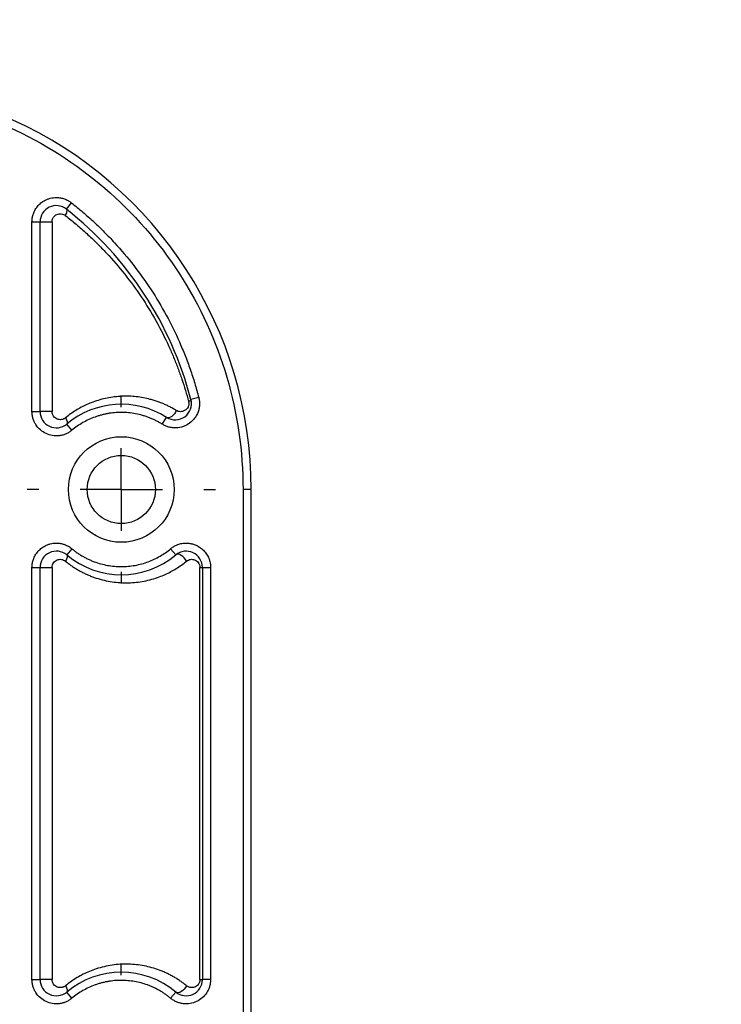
# Model space of a CAD drawing. Header units: millimetres. Extents: x 13 to 546, y 13 to 419.
# Tile 8 of 16: x 373 to 417, y 206 to 267. Entities that reach past the tile are written whole.
import ezdxf

# ---------------------------------------------------------------- set-up
doc = ezdxf.new("R2010")
doc.units = ezdxf.units.MM
doc.header["$LTSCALE"] = 2
doc.linetypes.add('CENTERX2', pattern=[20.32, 12.7, -2.54, 2.54, -2.54])
doc.layers.add('CENTER', color=40, linetype='CENTERX2')
doc.layers.add('DIMENSIONS', color=140, linetype='Continuous', lineweight=25)
doc.styles.add('SLDTEXTSTYLE0', font='TXT', dxfattribs={"width": 0.7})
doc.dimstyles.new('SLDDIMSTYLE4', dxfattribs={"dimtxt": 4.316016, "dimasz": 6.604, "dimexe": 0, "dimexo": 0.0625, "dimgap": 1.079004, "dimtad": 0, "dimtih": 1, "dimtoh": 1, "dimrnd": 1e-09, "dimzin": 12, "dimdsep": 46, "dimtxsty": 'SLDTEXTSTYLE0', "dimsah": 1, "dimcen": 0, "dimadec": 0, "dimazin": 3, "dimtfac": 1, "dimtofl": 0, "dimtmove": 0, "dimatfit": 3, "dimfxl": 0, "dimfrac": 2, "dimtolj": 1, "dimtzin": 12, "dimarcsym": 0})

# ---------------------------------------------------------------- blocks, each defined once
blk = doc.blocks.new('_D_10')
at = {"layer": 'DIMENSIONS'}
for p, q in [((358.157, 248.539), (378.071, 283.03)), ((378.071, 283.03), (381.647, 283.03))]:
    blk.add_line(p, q, dxfattribs=at)
blk.add_solid([(358.157, 248.539), (362.339, 253.75), (360.579, 254.766)], dxfattribs=at)
at = {"layer": 'DIMENSIONS', "char_height": 4.2333, "attachment_point": 1, "style": 'SLDTEXTSTYLE0'}
for s, insert in [('HOLES FOR', (385.928, 291.917)), ('M5 SCREWS', (384.822, 285.058)), ('(7X)', (396.064, 278.198))]:
    blk.add_mtext(s, dxfattribs=dict(at, insert=insert))
blk = doc.blocks.new('SW_CENTERMARKSYMBOL_0')
at = {"layer": 'CENTER', "color": 0}
for p, q in [((0, 5.08), (0, 5.795)), ((0, 0), (0, 2.54)), ((-5.08, 0), (-5.795, 0)), ((0, 0), (-2.54, 0)), ((0, 0), (0, -2.54)), ((0, 0), (2.54, 0)), ((5.08, 0), (5.795, 0)), ((0, -5.08), (0, -5.795))]:
    blk.add_line(p, q, dxfattribs=at)
blk = doc.blocks.new('SW_CENTERMARKSYMBOL_1')
at = {"layer": 'CENTER', "color": 0}
for p, q in [((0, 5.08), (0, 5.795)), ((0, 0), (0, 2.54)), ((-5.08, 0), (-5.795, 0)), ((0, 0), (-2.54, 0)), ((0, 0), (0, -2.54)), ((0, 0), (2.54, 0)), ((5.08, 0), (5.795, 0)), ((0, -5.08), (0, -5.795))]:
    blk.add_line(p, q, dxfattribs=at)

msp = doc.modelspace()

# ---------------------------------------------------------------- linework, layer by layer
for p, q in [((376.326, 255.305), (376.636, 255.698)), ((374.207, 242.829), (374.207, 254.52)), ((374.207, 254.52), (374.707, 254.52)), ((374.707, 242.829), (374.707, 254.52)), ((374.707, 254.52), (375.441, 254.52)), ((375.441, 254.52), (375.441, 242.829)), ((384.48, 243.7), (383.997, 243.573)), ((374.207, 242.829), (374.707, 242.829)), ((375.441, 242.829), (374.707, 242.829)), ((382.232, 242.051), (382.497, 242.474)), ((376.667, 241.677), (376.347, 242.061)), ((387.207, 238.027), (387.207, 168.027)), ((387.707, 238.027), (387.207, 238.027)), ((387.707, 168.027), (387.707, 238.027)), ((376.667, 234.377), (376.347, 233.993)), ((382.747, 234.377), (383.067, 233.993)), ((374.207, 207.829), (374.207, 233.225)), ((374.207, 233.225), (374.707, 233.225)), ((374.707, 207.829), (374.707, 233.225)), ((374.707, 233.225), (375.441, 233.225)), ((375.441, 233.225), (375.441, 207.829)), ((384.555, 233.225), (384.707, 233.225)), ((384.555, 207.829), (384.555, 233.225)), ((384.707, 233.225), (384.707, 207.829)), ((384.707, 233.225), (385.207, 233.225)), ((385.207, 233.225), (385.207, 207.829)), ((374.207, 207.829), (374.707, 207.829)), ((375.441, 207.829), (374.707, 207.829)), ((384.555, 207.829), (384.707, 207.829)), ((385.207, 207.829), (384.707, 207.829)), ((376.667, 206.677), (376.347, 207.061)), ((382.747, 206.677), (383.067, 207.061))]:
    msp.add_line(p, q)
at = {"flags": 128}
for points in [[(376.261, 254.912), (376.297, 254.977), (376.326, 255.04), (376.347, 255.1), (376.36, 255.156), (376.364, 255.205), (376.36, 255.247), (376.347, 255.28), (376.326, 255.305)], [(383.852, 243.447), (383.887, 243.465), (383.918, 243.483), (383.944, 243.5), (383.965, 243.517), (383.981, 243.532), (383.992, 243.547), (383.997, 243.561), (383.997, 243.573)], [(383.093, 242.898), (383.045, 242.79), (382.981, 242.688), (382.904, 242.598), (382.819, 242.526), (382.731, 242.475), (382.645, 242.449), (382.565, 242.449), (382.497, 242.474)], [(376.272, 242.445), (376.309, 242.382), (376.339, 242.321), (376.361, 242.262), (376.376, 242.208), (376.381, 242.16), (376.378, 242.119), (376.367, 242.086), (376.347, 242.061)], [(376.347, 233.993), (376.367, 233.969), (376.378, 233.935), (376.381, 233.894), (376.376, 233.846), (376.361, 233.792), (376.339, 233.734), (376.309, 233.672), (376.272, 233.609)], [(383.725, 233.609), (383.666, 233.715), (383.59, 233.815), (383.5, 233.901), (383.404, 233.97), (383.306, 234.015), (383.214, 234.034), (383.132, 234.027), (383.067, 233.993)], [(376.272, 207.445), (376.309, 207.382), (376.339, 207.321), (376.361, 207.262), (376.376, 207.208), (376.381, 207.16), (376.378, 207.119), (376.367, 207.086), (376.347, 207.061)], [(383.725, 207.445), (383.666, 207.339), (383.59, 207.239), (383.5, 207.153), (383.404, 207.085), (383.306, 207.04), (383.214, 207.02), (383.132, 207.027), (383.067, 207.061)]]:
    msp.add_lwpolyline(points, dxfattribs=at)
for radius in [3.255, 2.1]:
    msp.add_circle((379.707, 238.027), radius)
for centre, radius, start, end in [((362.707, 238.027), 25, 0, 65.71873), ((375.707, 254.52), 1, 51.75338, 180), ((362.707, 238.027), 22, 14.60218, 51.75338), ((383.029, 243.321), 1, 237.89513, 14.60218), ((375.707, 242.829), 1, 180, 309.79182), ((379.707, 238.027), 5.25, 57.89513, 129.79182), ((375.707, 233.225), 1, 50.20818, 180), ((383.707, 233.225), 1, 360, 129.79182), ((379.707, 238.027), 5.25, 230.20818, 309.79182), ((379.707, 203.027), 5.25, 50.20818, 129.79182), ((375.707, 207.829), 1, 180, 309.79182), ((383.707, 207.829), 1, 230.20818, 0)]:
    msp.add_arc(centre, radius, start, end)
for points, knots in [([(372.782, 260.36), (377.081, 258.421), (380.729, 255.282), (385.846, 247.359), (387.207, 242.743), (387.207, 238.027)], [0, 0, 0, 0, 0.5, 0.5, 1, 1, 1, 1]), ([(374.207, 254.52), (374.208, 254.557), (374.21, 254.633), (374.223, 254.745), (374.244, 254.856), (374.273, 254.965), (374.332, 255.132), (374.444, 255.349), (374.639, 255.587), (374.877, 255.782), (375.116, 255.906), (375.333, 255.976), (375.519, 256.013), (375.644, 256.017), (375.707, 256.02)], [0, 0, 0, 0, 0.048277, 0.096159, 0.14392, 0.191837, 0.240186, 0.370003, 0.500048, 0.629866, 0.759911, 0.840105, 0.919707, 1, 1, 1, 1]), ([(375.707, 256.02), (375.749, 256.019), (375.832, 256.017), (375.956, 256), (376.079, 255.975), (376.239, 255.926), (376.432, 255.843), (376.568, 255.746), (376.636, 255.698)], [0, 0, 0, 0, 0.125391, 0.249972, 0.374621, 0.500214, 0.749972, 1, 1, 1, 1]), ([(376.636, 255.698), (376.754, 255.603), (376.99, 255.415), (377.337, 255.123), (377.678, 254.826), (378.013, 254.521), (378.341, 254.21), (378.664, 253.892), (378.98, 253.568), (379.604, 252.901), (380.493, 251.849), (381.56, 250.354), (382.502, 248.776), (383.175, 247.405), (383.644, 246.284), (383.959, 245.434), (384.242, 244.574), (384.401, 243.991), (384.48, 243.7)], [0, 0, 0, 0, 0.031088, 0.062139, 0.093166, 0.124182, 0.155199, 0.18623, 0.217287, 0.248382, 0.374176, 0.500006, 0.6258, 0.75163, 0.813766, 0.875806, 0.93785, 1, 1, 1, 1]), ([(375.441, 254.52), (375.442, 254.537), (375.443, 254.571), (375.451, 254.621), (375.466, 254.678), (375.492, 254.741), (375.541, 254.825), (375.624, 254.914), (375.745, 254.984), (375.877, 255.022), (376.012, 255.021), (376.145, 254.989), (376.223, 254.938), (376.261, 254.912)], [0, 0, 0, 0, 0.041614, 0.083359, 0.125804, 0.188072, 0.250694, 0.373147, 0.500359, 0.624744, 0.750078, 0.876186, 1, 1, 1, 1]), ([(376.261, 254.912), (376.374, 254.823), (376.601, 254.645), (376.932, 254.37), (377.258, 254.089), (377.578, 253.803), (377.891, 253.511), (378.198, 253.213), (378.499, 252.909), (379.092, 252.286), (379.931, 251.312), (380.954, 249.912), (381.865, 248.43), (382.507, 247.161), (382.934, 246.179), (383.201, 245.503), (383.443, 244.823), (383.662, 244.139), (383.789, 243.677), (383.852, 243.447)], [0, 0, 0, 0, 0.031388, 0.062717, 0.093996, 0.125232, 0.156436, 0.187614, 0.218776, 0.249931, 0.375589, 0.499192, 0.626233, 0.749788, 0.801184, 0.851829, 0.901796, 0.95116, 1, 1, 1, 1]), ([(383.093, 242.898), (383.022, 242.941), (382.879, 243.027), (382.659, 243.144), (382.436, 243.251), (382.208, 243.349), (381.975, 243.438), (381.738, 243.516), (381.297, 243.642), (380.639, 243.765), (379.745, 243.794), (378.844, 243.688), (378.121, 243.484), (377.593, 243.268), (377.243, 243.098), (376.906, 242.904), (376.58, 242.689), (376.374, 242.527), (376.272, 242.445)], [0, 0, 0, 0, 0.035591, 0.071159, 0.106745, 0.142388, 0.178128, 0.214004, 0.250056, 0.376048, 0.500269, 0.626921, 0.750306, 0.801599, 0.852015, 0.90175, 0.951008, 1, 1, 1, 1]), ([(384.48, 243.7), (384.489, 243.664), (384.506, 243.593), (384.521, 243.485), (384.529, 243.376), (384.529, 243.227), (384.508, 243.038), (384.428, 242.744), (384.248, 242.409), (383.928, 242.094), (383.532, 241.884), (383.159, 241.814), (382.854, 241.825), (382.632, 241.869), (382.422, 241.942), (382.295, 242.015), (382.232, 242.051)], [0, 0, 0, 0, 0.030655, 0.061165, 0.091694, 0.122405, 0.186333, 0.250412, 0.378043, 0.50004, 0.622036, 0.749667, 0.813595, 0.877675, 0.9388, 1, 1, 1, 1]), ([(383.852, 243.447), (383.856, 243.428), (383.865, 243.39), (383.869, 243.33), (383.866, 243.26), (383.851, 243.183), (383.811, 243.079), (383.733, 242.969), (383.616, 242.882), (383.487, 242.83), (383.353, 242.816), (383.218, 242.833), (383.134, 242.877), (383.093, 242.898)], [0, 0, 0, 0, 0.042443, 0.084004, 0.125811, 0.187184, 0.251063, 0.370109, 0.501066, 0.623904, 0.750167, 0.87749, 1, 1, 1, 1]), ([(376.667, 241.677), (376.64, 241.655), (376.586, 241.612), (376.499, 241.554), (376.409, 241.502), (376.282, 241.441), (376.113, 241.38), (375.829, 241.322), (375.469, 241.328), (375.063, 241.454), (374.706, 241.686), (374.471, 241.959), (374.334, 242.213), (374.261, 242.414), (374.215, 242.621), (374.21, 242.76), (374.207, 242.829)], [0, 0, 0, 0, 0.030711, 0.061293, 0.091896, 0.122667, 0.186442, 0.250372, 0.37774, 0.500036, 0.622332, 0.749701, 0.813476, 0.877406, 0.938663, 1, 1, 1, 1]), ([(376.272, 242.445), (376.253, 242.431), (376.216, 242.403), (376.154, 242.371), (376.09, 242.347), (376, 242.329), (375.885, 242.326), (375.751, 242.362), (375.628, 242.432), (375.537, 242.528), (375.48, 242.629), (375.447, 242.727), (375.443, 242.795), (375.441, 242.829)], [0, 0, 0, 0, 0.06204, 0.123776, 0.186205, 0.250296, 0.37569, 0.500069, 0.627311, 0.749839, 0.835296, 0.917212, 1, 1, 1, 1]), ([(379.707, 242.777), (379.638, 242.776), (379.5, 242.775), (379.294, 242.761), (379.089, 242.739), (378.886, 242.708), (378.685, 242.668), (378.485, 242.619), (378.286, 242.561), (378.025, 242.473), (377.706, 242.342), (377.34, 242.153), (376.991, 241.933), (376.775, 241.763), (376.667, 241.677)], [0, 0, 0, 0, 0.062905, 0.125459, 0.187781, 0.249988, 0.3122, 0.374537, 0.437117, 0.500057, 0.625489, 0.749988, 0.874507, 1, 1, 1, 1]), ([(382.232, 242.051), (382.168, 242.089), (382.042, 242.166), (381.846, 242.27), (381.646, 242.366), (381.442, 242.451), (381.233, 242.527), (380.951, 242.616), (380.591, 242.701), (380.151, 242.765), (379.855, 242.773), (379.707, 242.777)], [0, 0, 0, 0, 0.083621, 0.166888, 0.249983, 0.333089, 0.41639, 0.500067, 0.66691, 0.833066, 1, 1, 1, 1]), ([(374.207, 233.225), (374.208, 233.263), (374.21, 233.338), (374.223, 233.45), (374.244, 233.561), (374.273, 233.67), (374.332, 233.838), (374.444, 234.054), (374.639, 234.292), (374.877, 234.488), (375.116, 234.611), (375.333, 234.681), (375.519, 234.718), (375.644, 234.723), (375.707, 234.725)], [0, 0, 0, 0, 0.048277, 0.096159, 0.14392, 0.191837, 0.240186, 0.370003, 0.500048, 0.629866, 0.759911, 0.840105, 0.919707, 1, 1, 1, 1]), ([(375.707, 234.725), (375.742, 234.724), (375.811, 234.723), (375.915, 234.712), (376.017, 234.694), (376.119, 234.669), (376.267, 234.62), (376.459, 234.534), (376.598, 234.43), (376.667, 234.377)], [0, 0, 0, 0, 0.100456, 0.200224, 0.299789, 0.399639, 0.50026, 0.750001, 1, 1, 1, 1]), ([(376.667, 234.377), (376.727, 234.329), (376.845, 234.233), (377.031, 234.1), (377.222, 233.976), (377.419, 233.862), (377.621, 233.757), (377.829, 233.662), (378.233, 233.5), (378.857, 233.327), (379.707, 233.252), (380.558, 233.327), (381.236, 233.515), (381.743, 233.729), (382.096, 233.915), (382.434, 234.129), (382.642, 234.294), (382.747, 234.377)], [0, 0, 0, 0, 0.03482, 0.069442, 0.103946, 0.138412, 0.172922, 0.207557, 0.242396, 0.37117, 0.500023, 0.628798, 0.757651, 0.81844, 0.878806, 0.939182, 1, 1, 1, 1]), ([(382.747, 234.377), (382.774, 234.399), (382.829, 234.443), (382.915, 234.5), (383.005, 234.552), (383.099, 234.597), (383.244, 234.655), (383.447, 234.712), (383.62, 234.721), (383.707, 234.725)], [0, 0, 0, 0, 0.100456, 0.200224, 0.299789, 0.399639, 0.50026, 0.750001, 1, 1, 1, 1]), ([(383.707, 234.725), (383.745, 234.724), (383.82, 234.722), (383.933, 234.709), (384.044, 234.688), (384.153, 234.659), (384.32, 234.599), (384.537, 234.488), (384.775, 234.293), (384.97, 234.055), (385.093, 233.816), (385.164, 233.599), (385.2, 233.413), (385.205, 233.288), (385.207, 233.225)], [0, 0, 0, 0, 0.048277, 0.096159, 0.14392, 0.191837, 0.240186, 0.370003, 0.500048, 0.629866, 0.759911, 0.840105, 0.919707, 1, 1, 1, 1]), ([(375.441, 233.225), (375.441, 233.329), (375.475, 233.43), (375.588, 233.59), (375.666, 233.65), (375.838, 233.722), (375.931, 233.733), (376.111, 233.707), (376.199, 233.669), (376.272, 233.609)], [0, 0, 0, 0, 0.25, 0.25, 0.5, 0.5, 0.75, 0.75, 1, 1, 1, 1]), ([(376.272, 233.609), (376.335, 233.558), (376.461, 233.457), (376.657, 233.315), (376.858, 233.182), (377.063, 233.058), (377.273, 232.943), (377.488, 232.836), (377.707, 232.739), (377.931, 232.65), (378.406, 232.483), (379.151, 232.308), (380.147, 232.252), (381.124, 232.357), (381.871, 232.568), (382.41, 232.789), (382.76, 232.959), (383.096, 233.153), (383.419, 233.367), (383.623, 233.528), (383.725, 233.609)], [0, 0, 0, 0, 0.027302, 0.054651, 0.082092, 0.109669, 0.137426, 0.165407, 0.193653, 0.222205, 0.251104, 0.374305, 0.500947, 0.625082, 0.750483, 0.801347, 0.851591, 0.901352, 0.950774, 1, 1, 1, 1]), ([(383.725, 233.609), (383.799, 233.67), (383.884, 233.705), (384.054, 233.732), (384.142, 233.724), (384.308, 233.663), (384.386, 233.611), (384.479, 233.493), (384.506, 233.446), (384.544, 233.341), (384.555, 233.283), (384.555, 233.225)], [0, 0, 0, 0, 0.25, 0.25, 0.5, 0.5, 0.75, 0.75, 0.875, 0.875, 1, 1, 1, 1]), ([(383.725, 207.445), (383.661, 207.496), (383.535, 207.598), (383.338, 207.74), (383.136, 207.873), (382.929, 207.998), (382.717, 208.115), (382.499, 208.222), (382.276, 208.321), (381.824, 208.499), (381.124, 208.697), (380.147, 208.802), (379.151, 208.746), (378.345, 208.557), (377.753, 208.338), (377.359, 208.159), (376.98, 207.951), (376.616, 207.716), (376.386, 207.536), (376.272, 207.445)], [0, 0, 0, 0, 0.030753, 0.061561, 0.092461, 0.123486, 0.154673, 0.186055, 0.217666, 0.24954, 0.374938, 0.49908, 0.625719, 0.748928, 0.800687, 0.851429, 0.901392, 0.95083, 1, 1, 1, 1]), ([(376.667, 206.677), (376.64, 206.655), (376.586, 206.612), (376.499, 206.554), (376.409, 206.502), (376.282, 206.441), (376.113, 206.38), (375.829, 206.322), (375.469, 206.328), (375.063, 206.454), (374.706, 206.686), (374.471, 206.959), (374.334, 207.213), (374.261, 207.414), (374.215, 207.621), (374.21, 207.76), (374.207, 207.829)], [0, 0, 0, 0, 0.030711, 0.061293, 0.091896, 0.122667, 0.186442, 0.250372, 0.37774, 0.500036, 0.622332, 0.749701, 0.813476, 0.877406, 0.938663, 1, 1, 1, 1]), ([(376.272, 207.445), (376.253, 207.431), (376.216, 207.403), (376.154, 207.371), (376.09, 207.347), (376, 207.329), (375.885, 207.326), (375.751, 207.362), (375.628, 207.432), (375.537, 207.528), (375.48, 207.629), (375.447, 207.727), (375.443, 207.795), (375.441, 207.829)], [0, 0, 0, 0, 0.06204, 0.123776, 0.186205, 0.250296, 0.37569, 0.500069, 0.627311, 0.749839, 0.835296, 0.917212, 1, 1, 1, 1]), ([(379.707, 207.777), (379.638, 207.776), (379.5, 207.775), (379.294, 207.761), (379.089, 207.739), (378.886, 207.708), (378.685, 207.668), (378.485, 207.619), (378.286, 207.561), (378.025, 207.473), (377.706, 207.342), (377.34, 207.153), (376.991, 206.933), (376.775, 206.763), (376.667, 206.677)], [0, 0, 0, 0, 0.062905, 0.125459, 0.187781, 0.249988, 0.3122, 0.374537, 0.437117, 0.500057, 0.625489, 0.749988, 0.874507, 1, 1, 1, 1]), ([(382.747, 206.677), (382.693, 206.721), (382.586, 206.808), (382.419, 206.929), (382.248, 207.043), (382.072, 207.149), (381.892, 207.247), (381.707, 207.338), (381.517, 207.42), (381.26, 207.52), (380.931, 207.623), (380.529, 207.712), (380.12, 207.767), (379.845, 207.774), (379.707, 207.777)], [0, 0, 0, 0, 0.062905, 0.125459, 0.187781, 0.249988, 0.3122, 0.374537, 0.437117, 0.500057, 0.625489, 0.749988, 0.874507, 1, 1, 1, 1]), ([(385.207, 207.829), (385.206, 207.795), (385.205, 207.725), (385.194, 207.622), (385.176, 207.52), (385.142, 207.382), (385.081, 207.213), (384.943, 206.959), (384.709, 206.686), (384.352, 206.454), (383.945, 206.328), (383.585, 206.322), (383.302, 206.38), (383.1, 206.453), (382.912, 206.55), (382.802, 206.635), (382.747, 206.677)], [0, 0, 0, 0, 0.030711, 0.061293, 0.091896, 0.122667, 0.186442, 0.250372, 0.37774, 0.500036, 0.622332, 0.749701, 0.813476, 0.877406, 0.938663, 1, 1, 1, 1]), ([(384.555, 207.829), (384.555, 207.81), (384.553, 207.771), (384.543, 207.713), (384.523, 207.65), (384.492, 207.584), (384.435, 207.5), (384.346, 207.416), (384.226, 207.355), (384.097, 207.326), (383.981, 207.33), (383.882, 207.355), (383.799, 207.39), (383.749, 207.427), (383.725, 207.445)], [0, 0, 0, 0, 0.041401, 0.082989, 0.125822, 0.186793, 0.251207, 0.371235, 0.500901, 0.625005, 0.750126, 0.836757, 0.919471, 1, 1, 1, 1])]:
    msp.add_open_spline(points, degree=3, knots=knots)

# ---------------------------------------------------------------- block references
at = {"layer": 'CENTER'}
for name, p in [('SW_CENTERMARKSYMBOL_0', (379.707, 238.027)), ('SW_CENTERMARKSYMBOL_1', (379.707, 203.027))]:
    msp.add_blockref(name, p, dxfattribs=at)

# ---------------------------------------------------------------- dimensions: what is measured, and where the dimension line sits
at = {"layer": 'DIMENSIONS'}
dim = msp.add_diameter_dim_2p(p1=(355.257, 243.516), p2=(358.157, 248.539), text='HOLES FOR\\PM5 SCREWS\\P(7X)', dimstyle='SLDDIMSTYLE4', override={"dimpost": '<>'}, dxfattribs=at)
dim.commit()
dim.dimension.update_dxf_attribs({"geometry": '_D_10', "text_midpoint": (402.355, 283.03), "dimtype": 163})

doc.saveas('drawing.dxf')
